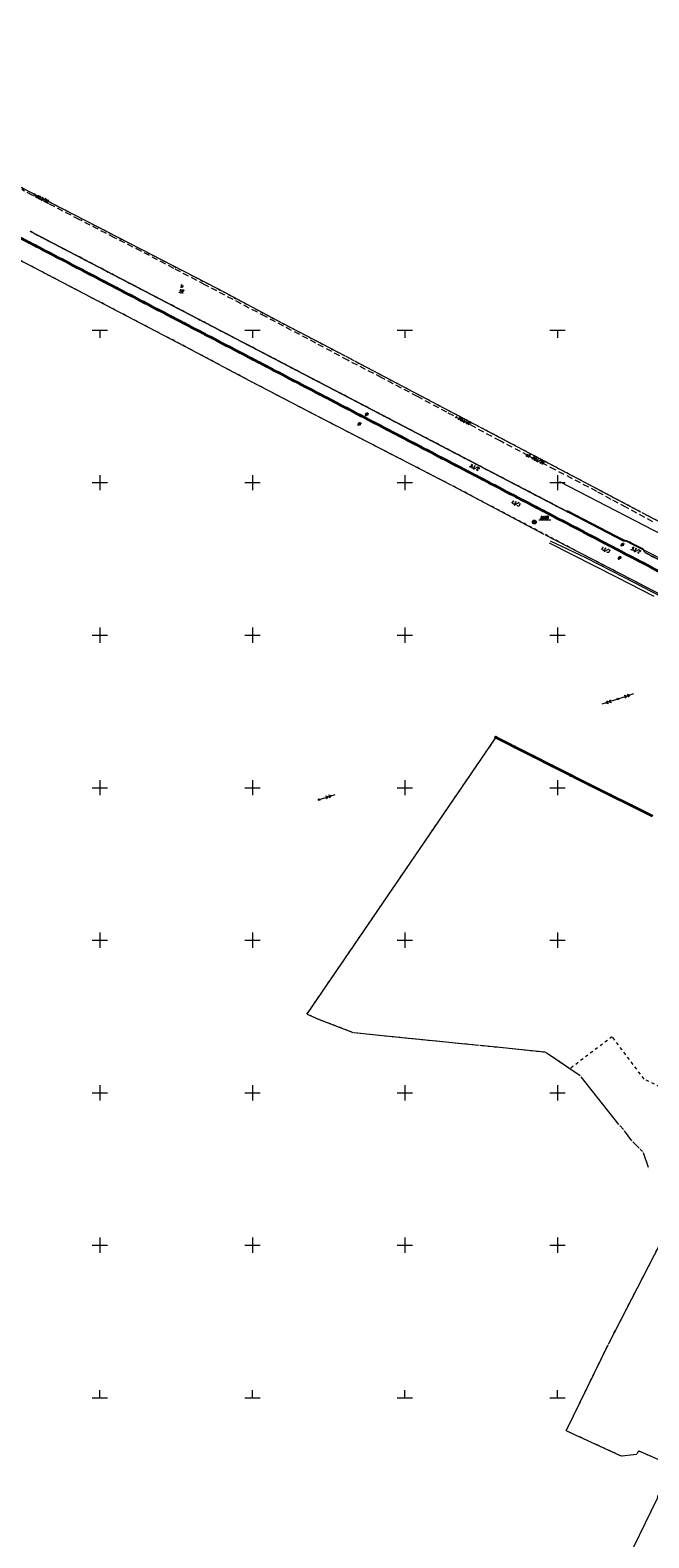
# Model space of a CAD drawing. Extents: x 7506644 to 7509529, y 5798919 to 5803521.
# Tile 3 of 25: x 7507177 to 7507380, y 5799304 to 5799798. Entities that reach past the tile are written whole.
import ezdxf

# ---------------------------------------------------------------- set-up
doc = ezdxf.new("R2010")
doc.units = 0
doc.header["$MEASUREMENT"] = 0
for name, pattern in [('4001', [0]), ('4002', [2, 1, -1]), ('4003', [3, 2, -1]), ('4010', [5, 3, -2]), ('4214', [5, 3, -2]), ('4230', [2, 1, -1])]:
    doc.linetypes.add(name, pattern=pattern)
for name, color, linetype, lineweight in [('1001_znak_oznaczajacy_punkt_zal', 7, 'CONTINUOUS', 18), ('1114_PUNKT_OSNOWY_SZCZEGOLOWEJ_', 7, 'CONTINUOUS', 18), ('1132_siatka_kwadratow_gorny_sro', 7, 'CONTINUOUS', 18), ('1135_siatka_kwadratow_znak_wewn', 7, 'CONTINUOUS', 18), ('1138_siatka_kwadratow_srodkowy_', 7, 'CONTINUOUS', 18), ('1281_kropka_ogrodzenia', 7, 'CONTINUOUS', 35), ('1361_PODPORA_PRZEWODU_LUB_LATAR', 7, 'CONTINUOUS', 18), ('1364_linia_napowietrzna_eWN', 7, 'CONTINUOUS', 18), ('4281_OGRODZENIE_ZNAK_LINIOWY', 7, 'CONTINUOUS', 35), ('4711_WODA_OS_PRZEWODU', 5, 'CONTINUOUS', 18), ('4761_ENERGIA_PRZEWOD_-_OS', 1, 'CONTINUOUS', 18), ('4764_ENERGIA_OS_PRZEWODU_PROJEK', 1, 'CONTINUOUS', 18), ('4794_SPECJALNA_OS_PRZEWODU_PROJ', 7, 'CONTINUOUS', 18), ('6110', 7, 'CONTINUOUS', 18), ('6764', 1, 'CONTINUOUS', 18), ('6794', 7, 'CONTINUOUS', 18)]:
    doc.layers.add(name, color=color, linetype=linetype, lineweight=lineweight)
doc.layers.add('4364_LINIA_NAPOWIETRZNA_EWN_ZNA', color=184, linetype='CONTINUOUS')
for name, color, linetype, lineweight, true_color in [('5214_OBREB', 7, '4214', 35, 0x008000), ('5216_DZIALKA', 7, 'CONTINUOUS', 18, 0x008000), ('5230_KONTUR_UZYTKU_GRUNTOWEGO', 7, '4230', 18, 0x008000), ('6216', 7, 'CONTINUOUS', 18, 0x008000), ('6230', 7, 'CONTINUOUS', 18, 0x008000)]:
    doc.layers.add(name, color=color, linetype=linetype, lineweight=lineweight, true_color=true_color)
doc.styles.get("Standard").update_dxf_attribs({"font": 'simplex.shx'})

# ---------------------------------------------------------------- blocks, each defined once
blk = doc.blocks.new('1001')
at = {"layer": '1001_znak_oznaczajacy_punkt_zal', "linetype": 'Continuous'}
blk.add_line((0, 0), (0, 0), dxfattribs=at)
blk = doc.blocks.new('1364')
at = {"layer": '1364_linia_napowietrzna_eWN', "color": 1, "linetype": 'Continuous'}
for p, q in [((0, 1), (0, 11)), ((-1, 6.8), (0, 8.5)), ((-1, 4.8), (0, 6.5)), ((1, 6.8), (0, 8.5)), ((1, 4.8), (0, 6.5))]:
    blk.add_line(p, q, dxfattribs=at)
blk = doc.blocks.new('1361')
at = {"layer": '1361_PODPORA_PRZEWODU_LUB_LATAR', "linetype": 'Continuous'}
blk.add_circle((0, 0), 0.5, dxfattribs=at)
blk = doc.blocks.new('1281')
at = {"layer": '1281_kropka_ogrodzenia', "linetype": 'Continuous'}
for radius in [0.24, 0.16, 0.08]:
    blk.add_circle((0, 0), radius, dxfattribs=at)
blk = doc.blocks.new('1114')
at = {"layer": '1114_PUNKT_OSNOWY_SZCZEGOLOWEJ_', "linetype": 'Continuous'}
for p, q in [((-0.91, 0.52), (0.91, 0.52)), ((0, -1.05), (-0.91, 0.52)), ((-0.45, 0.26), (0.45, 0.26)), ((0, -0.52), (-0.45, 0.26)), ((0.91, 0.52), (0, -1.05)), ((0.45, 0.26), (0, -0.52))]:
    blk.add_line(p, q, dxfattribs=at)
for radius in [1.25, 0.05]:
    blk.add_circle((0, 0), radius, dxfattribs=at)
blk = doc.blocks.new('1132')
at = {"layer": '1132_siatka_kwadratow_gorny_sro', "linetype": 'Continuous'}
for p, q in [((-5, 0), (5, 0)), ((0, 0), (0, -5))]:
    blk.add_line(p, q, dxfattribs=at)
blk = doc.blocks.new('1135')
at = {"layer": '1135_siatka_kwadratow_znak_wewn', "linetype": 'Continuous'}
for p, q in [((-5, 0), (5, 0)), ((0, 5), (0, -5))]:
    blk.add_line(p, q, dxfattribs=at)
blk = doc.blocks.new('1138')
at = {"layer": '1138_siatka_kwadratow_srodkowy_', "linetype": 'Continuous'}
for p, q in [((-5, 0), (5, 0)), ((0, 0), (0, 5))]:
    blk.add_line(p, q, dxfattribs=at)

msp = doc.modelspace()

# ---------------------------------------------------------------- linework, layer by layer
at = {"layer": '4281_OGRODZENIE_ZNAK_LINIOWY', "linetype": '4001'}
for p, q in [((7507360.47, 5799550.93), (7507329.8, 5799566.5)), ((7507381.1, 5799540.71), (7507360.47, 5799550.93))]:
    msp.add_line(p, q, dxfattribs=at)
at = {"layer": '4711_WODA_OS_PRZEWODU', "linetype": '4001'}
msp.add_line((7507350.696, 5799650.41), (7507440.411, 5799603.732), dxfattribs=at)
at = {"layer": '4761_ENERGIA_PRZEWOD_-_OS', "linetype": '4001'}
for p, q in [((7507353.17, 5799640.92), (7507369.12, 5799632.59)), ((7507369.12, 5799632.59), (7507386.58, 5799623.68)), ((7507347.26, 5799630.29), (7507369.48, 5799619.02)), ((7507347.58, 5799630.96), (7507359.22, 5799625.49)), ((7507359.22, 5799625.49), (7507371.94, 5799618.85)), ((7507369.48, 5799619.02), (7507381.53, 5799612.73)), ((7507371.94, 5799618.85), (7507389.84, 5799609.57))]:
    msp.add_line(p, q, dxfattribs=at)
at = {"layer": '4764_ENERGIA_OS_PRZEWODU_PROJEK', "linetype": '4003'}
for p, q in [((7507183.328, 5799741.419), (7507174.41, 5799746.047)), ((7507193.239, 5799736.267), (7507183.328, 5799741.419)), ((7507204.831, 5799730.302), (7507193.239, 5799736.267)), ((7507213.543, 5799725.855), (7507204.831, 5799730.302)), ((7507224.252, 5799720.238), (7507213.543, 5799725.855)), ((7507234.429, 5799714.896), (7507224.252, 5799720.238)), ((7507254.277, 5799704.436), (7507234.429, 5799714.896)), ((7507270.839, 5799695.722), (7507254.277, 5799704.436)), ((7507281.285, 5799690.098), (7507270.839, 5799695.722)), ((7507292.43, 5799684.403), (7507281.285, 5799690.098)), ((7507304.139, 5799678.217), (7507292.43, 5799684.403)), ((7507313.713, 5799673.076), (7507304.139, 5799678.217)), ((7507318.614, 5799670.451), (7507313.713, 5799673.076)), ((7507331.184, 5799663.682), (7507318.614, 5799670.451)), ((7507340.507, 5799658.806), (7507331.184, 5799663.682)), ((7507349.285, 5799654.191), (7507340.507, 5799658.806)), ((7507362.89, 5799647.136), (7507349.285, 5799654.191)), ((7507367.637, 5799644.491), (7507362.89, 5799647.136)), ((7507372.56, 5799641.877), (7507367.637, 5799644.491)), ((7507381.266, 5799637.175), (7507372.56, 5799641.877))]:
    msp.add_line(p, q, dxfattribs=at)
at = {"layer": '4794_SPECJALNA_OS_PRZEWODU_PROJ', "linetype": '4003'}
for p, q in [((7507183.328, 5799741.419), (7507174.41, 5799746.047)), ((7507193.239, 5799736.267), (7507183.328, 5799741.419)), ((7507204.831, 5799730.302), (7507193.239, 5799736.267)), ((7507213.543, 5799725.855), (7507204.831, 5799730.302)), ((7507224.252, 5799720.238), (7507213.543, 5799725.855)), ((7507234.429, 5799714.896), (7507224.252, 5799720.238)), ((7507254.277, 5799704.436), (7507234.429, 5799714.896)), ((7507270.839, 5799695.722), (7507254.277, 5799704.436)), ((7507281.285, 5799690.098), (7507270.839, 5799695.722)), ((7507292.43, 5799684.403), (7507281.285, 5799690.098)), ((7507304.139, 5799678.217), (7507292.43, 5799684.403)), ((7507313.713, 5799673.076), (7507304.139, 5799678.217)), ((7507318.614, 5799670.451), (7507313.713, 5799673.076)), ((7507331.184, 5799663.682), (7507318.614, 5799670.451)), ((7507340.507, 5799658.806), (7507331.184, 5799663.682)), ((7507349.285, 5799654.191), (7507340.507, 5799658.806)), ((7507362.89, 5799647.136), (7507349.285, 5799654.191)), ((7507367.637, 5799644.491), (7507362.89, 5799647.136)), ((7507372.56, 5799641.877), (7507367.637, 5799644.491)), ((7507381.266, 5799637.175), (7507372.56, 5799641.877))]:
    msp.add_line(p, q, dxfattribs=at)
at = {"layer": '5214_OBREB', "linetype": '4010'}
for points in [[(7507505.32, 5800070.77), (7507509.97, 5800069.07), (7507542.37, 5800061.12), (7507568.86, 5800054.58), (7507583.31, 5800050.38), (7507654.66, 5800013.6), (7507650.82, 5800005.55), (7507662.22, 5799998.45), (7507642.42, 5799970.15), (7507676.72, 5799944.81), (7507690.67, 5799934.66), (7507692.92, 5799933.01), (7507702.77, 5799925.91), (7507622.96, 5799765.71), (7507513.8, 5799552.72), (7506941.86, 5799851.5), (7506901.64, 5799967.98), (7506794.5, 5800287.73)], [(7506941.86, 5799851.5), (7507513.8, 5799552.72), (7507400.06, 5799325.82), (7507201.63, 5798931.14), (7507195.64, 5798919.23), (7507163.99, 5798944.12), (7507130.84, 5798962.72), (7507063.89, 5798992.75), (7507053.14, 5799007.6), (7507044.88, 5799035.14), (7507037.13, 5799045.14), (7507005.54, 5799054.24), (7506958.94, 5799055.53), (7506768.44, 5799129.49), (7506956.27, 5799490.74), (7506957.45, 5799622.62), (7506950.92, 5799783.61), (7506941.86, 5799851.5)]]:
    msp.add_lwpolyline(points, dxfattribs=at)
at = {"layer": '5216_DZIALKA', "linetype": '4001'}
for p, q in [((7506950.942, 5799846.754), (7507491.288, 5799564.476)), ((7507491.288, 5799564.476), (7506950.942, 5799846.754)), ((7507140.582, 5799764.175), (7507238.318, 5799713.715)), ((7507227.888, 5799694.676), (7507129.262, 5799746.124)), ((7507371.268, 5799631.086), (7507177.282, 5799732.334)), ((7507177.282, 5799732.334), (7507371.268, 5799631.086)), ((7507238.761, 5799713.482), (7507259.419, 5799702.478)), ((7507259.862, 5799702.244), (7507280.368, 5799691.556)), ((7507249.489, 5799683.177), (7507228.331, 5799694.443)), ((7507280.811, 5799691.323), (7507283.019, 5799690.157)), ((7507283.461, 5799689.923), (7507324.479, 5799668.317)), ((7507270.888, 5799671.986), (7507249.932, 5799682.944)), ((7507315.188, 5799649.194), (7507271.332, 5799671.756)), ((7507324.921, 5799668.083), (7507354.899, 5799652.287)), ((7507355.341, 5799652.053), (7507358.879, 5799650.177)), ((7507345.659, 5799633.027), (7507315.631, 5799648.963)), ((7507359.321, 5799649.943), (7507377.229, 5799640.477)), ((7507377.671, 5799640.243), (7507395.409, 5799630.857)), ((7507357.298, 5799627.015), (7507346.102, 5799632.795)), ((7507373.988, 5799618.395), (7507357.742, 5799626.785)), ((7507372.671, 5799630.871), (7507371.739, 5799630.949)), ((7507371.739, 5799630.949), (7507372.671, 5799630.871)), ((7507377.747, 5799628.393), (7507373.143, 5799630.737)), ((7507373.143, 5799630.737), (7507377.747, 5799628.393)), ((7507378.506, 5799627.337), (7507378.094, 5799628.063)), ((7507378.094, 5799628.063), (7507378.506, 5799627.337)), ((7507386.998, 5799622.756), (7507378.852, 5799627.004)), ((7507378.852, 5799627.004), (7507386.998, 5799622.756)), ((7507391.699, 5799609.106), (7507374.431, 5799618.164)), ((7507268.021, 5799475.946), (7507329.709, 5799566.274)), ((7507330.074, 5799566.368), (7507360.736, 5799551.032)), ((7507361.182, 5799550.805), (7507366.198, 5799548.215)), ((7507366.644, 5799547.989), (7507380.986, 5799540.911)), ((7507271.041, 5799474.351), (7507268.109, 5799475.639)), ((7507282.817, 5799469.751), (7507271.503, 5799474.159)), ((7507302.111, 5799467.686), (7507283.299, 5799469.634)), ((7507324.121, 5799465.515), (7507302.609, 5799467.635)), ((7507345.871, 5799463.256), (7507324.619, 5799465.464)), ((7507357.413, 5799455.56), (7507346.327, 5799463.09)), ((7507370.075, 5799439.626), (7507357.775, 5799455.224)), ((7507371.601, 5799437.944), (7507370.399, 5799439.246)), ((7507374.372, 5799434.231), (7507371.918, 5799437.559)), ((7507376.772, 5799431.796), (7507374.698, 5799433.854)), ((7507377.89, 5799430.714), (7507377.13, 5799431.446)), ((7507379.779, 5799425.527), (7507378.151, 5799430.303)), ((7507366.795, 5799367.802), (7507389.365, 5799411.528)), ((7507352.95, 5799339.415), (7507366.57, 5799367.355)), ((7507370.693, 5799330.984), (7507353.067, 5799339.086)), ((7507375.741, 5799331.403), (7507371.169, 5799330.907)), ((7507376.424, 5799332.363), (7507376.096, 5799331.657)), ((7507384.921, 5799328.91), (7507376.759, 5799332.49)), ((7507356.329, 5799262.725), (7507382.701, 5799316.905))]:
    msp.add_line(p, q, dxfattribs=at)
at = {"layer": '5230_KONTUR_UZYTKU_GRUNTOWEGO', "linetype": '4002'}
for points in [[(7506950.72, 5799846.87), (7507505.82, 5799556.89), (7507498.36, 5799548.76), (7507454, 5799571.91), (7507455.83, 5799575.57), (7507416.72, 5799595.98), (7507395.69, 5799606.98), (7507374.21, 5799618.28), (7507357.52, 5799626.9), (7507315.41, 5799649.08), (7507271.11, 5799671.87), (7507249.71, 5799683.06), (7507228.11, 5799694.56), (7507129.04, 5799746.24), (7507111.99, 5799755.01), (7507110.4, 5799752.04), (7507107.01, 5799753.86), (7506947.55, 5799836.47), (7506950.72, 5799846.87)], [(7507177.06, 5799732.45), (7507371.49, 5799630.97), (7507372.92, 5799630.85), (7507377.97, 5799628.28), (7507378.63, 5799627.12), (7507387.22, 5799622.64), (7507388.72, 5799622.65), (7507391.92, 5799620.82), (7507392.04, 5799620.11), (7507490.09, 5799568.87), (7507502.22, 5799562.56), (7507505.86, 5799561.27), (7507506.43, 5799561.31), (7507505.82, 5799556.89), (7506950.72, 5799846.87)], [(7507137.07, 5799765.99), (7507238.54, 5799713.6), (7507259.64, 5799702.36), (7507280.59, 5799691.44), (7507324.7, 5799668.2), (7507355.12, 5799652.17), (7507395.63, 5799630.74), (7507510.27, 5799570.61), (7507506.43, 5799561.31), (7507505.86, 5799561.27), (7507502.22, 5799562.56), (7507490.09, 5799568.87), (7507392.04, 5799620.11), (7507391.92, 5799620.82), (7507388.72, 5799622.65), (7507387.22, 5799622.64), (7507378.63, 5799627.12), (7507377.97, 5799628.28), (7507372.92, 5799630.85), (7507371.49, 5799630.97), (7507177.06, 5799732.45)], [(7507354.04, 5799457.85), (7507346.12, 5799463.23), (7507324.37, 5799465.49), (7507302.36, 5799467.66), (7507283.05, 5799469.66), (7507271.27, 5799474.25), (7507267.88, 5799475.74), (7507329.85, 5799566.48), (7507360.96, 5799550.92), (7507366.42, 5799548.1), (7507381.21, 5799540.8)], [(7507356.22, 5799262.5), (7507382.81, 5799317.13), (7507384.33, 5799324.72), (7507385.15, 5799328.81), (7507390.98, 5799342.43), (7507399.43, 5799360.39), (7507400.73, 5799360.05), (7507465.2, 5799487.83), (7507468.5, 5799486.33), (7507485.94, 5799521.29), (7507485.32, 5799521.69), (7507498.36, 5799548.76), (7507505.82, 5799556.89)], [(7507403.3, 5799442.2), (7507378.38, 5799454.49), (7507367.93, 5799468.35), (7507354.04, 5799457.85)], [(7507385.15, 5799328.81), (7507376.53, 5799332.59), (7507375.99, 5799331.43), (7507370.92, 5799330.88), (7507352.84, 5799339.19), (7507366.68, 5799367.58), (7507389.48, 5799411.75)]]:
    msp.add_lwpolyline(points, dxfattribs=at)
at = {"layer": '6110', "linetype": 'Continuous'}
msp.add_line((7507343.9, 5799637.82), (7507347.762, 5799637.82), dxfattribs=at)

# ---------------------------------------------------------------- block references
at = {"layer": '1114_PUNKT_OSNOWY_SZCZEGOLOWEJ_', "xscale": 0.5, "yscale": 0.5}
msp.add_blockref('1114', (7507342.4, 5799637.09), dxfattribs=at)
at = {"layer": '1132_siatka_kwadratow_gorny_sro', "xscale": 0.5, "yscale": 0.5}
for p in [(7507200, 5799700), (7507250, 5799700), (7507300, 5799700), (7507350, 5799700)]:
    msp.add_blockref('1132', p, dxfattribs=at)
at = {"layer": '1135_siatka_kwadratow_znak_wewn', "xscale": 0.5, "yscale": 0.5}
for p in [(7507200, 5799650), (7507250, 5799650), (7507300, 5799650), (7507350, 5799650), (7507200, 5799600), (7507250, 5799600), (7507300, 5799600), (7507350, 5799600), (7507200, 5799550), (7507250, 5799550), (7507300, 5799550), (7507350, 5799550), (7507200, 5799500), (7507250, 5799500), (7507300, 5799500), (7507350, 5799500), (7507200, 5799450), (7507250, 5799450), (7507300, 5799450), (7507350, 5799450), (7507200, 5799400), (7507250, 5799400), (7507300, 5799400), (7507350, 5799400)]:
    msp.add_blockref('1135', p, dxfattribs=at)
at = {"layer": '1138_siatka_kwadratow_srodkowy_', "xscale": 0.5, "yscale": 0.5}
for p in [(7507200, 5799350), (7507250, 5799350), (7507300, 5799350), (7507350, 5799350)]:
    msp.add_blockref('1138', p, dxfattribs=at)
at = {"layer": '4281_OGRODZENIE_ZNAK_LINIOWY', "xscale": 0.5, "yscale": 0.5}
for p in [(7507329.8, 5799566.5), (7507335.934, 5799563.386), (7507342.068, 5799560.272), (7507348.202, 5799557.158), (7507354.336, 5799554.044), (7507360.47, 5799550.93), (7507360.47, 5799550.93), (7507367.347, 5799547.523), (7507374.223, 5799544.117)]:
    msp.add_blockref('1281', p, dxfattribs=at)
at = {"layer": '4364_LINIA_NAPOWIETRZNA_EWN_ZNA', "xscale": 0.5, "yscale": 0.5}
for name, p, rotation in [('1364', (7507369.77, 5799579.09), 108.65591), ('1361', (7507369.77, 5799579.09), 288.65591), ('1361', (7507369.77, 5799579.09), 288.8120730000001), ('1364', (7507369.77, 5799579.09), 288.8120730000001), ('1364', (7507271.88, 5799546.04), 288.65591), ('1361', (7507271.88, 5799546.04), 288.65591)]:
    msp.add_blockref(name, p, dxfattribs=dict(at, rotation=rotation))
at = {"layer": '5216_DZIALKA', "xscale": 0.5, "yscale": 0.5}
for p in [(7507238.54, 5799713.6), (7507238.54, 5799713.6), (7507259.64, 5799702.36), (7507259.64, 5799702.36), (7507228.11, 5799694.56), (7507228.11, 5799694.56), (7507280.59, 5799691.44), (7507280.59, 5799691.44), (7507283.24, 5799690.04), (7507283.24, 5799690.04), (7507249.71, 5799683.06), (7507249.71, 5799683.06), (7507271.11, 5799671.87), (7507271.11, 5799671.87), (7507324.7, 5799668.2), (7507324.7, 5799668.2), (7507355.12, 5799652.17), (7507355.12, 5799652.17), (7507315.41, 5799649.08), (7507315.41, 5799649.08), (7507359.1, 5799650.06), (7507359.1, 5799650.06), (7507377.45, 5799640.36), (7507377.45, 5799640.36), (7507345.88, 5799632.91), (7507345.88, 5799632.91), (7507357.52, 5799626.9), (7507357.52, 5799626.9), (7507371.49, 5799630.97), (7507371.49, 5799630.97), (7507371.49, 5799630.97), (7507371.49, 5799630.97), (7507372.92, 5799630.85), (7507372.92, 5799630.85), (7507372.92, 5799630.85), (7507372.92, 5799630.85), (7507377.97, 5799628.28), (7507377.97, 5799628.28), (7507377.97, 5799628.28), (7507377.97, 5799628.28), (7507378.63, 5799627.12), (7507378.63, 5799627.12), (7507378.63, 5799627.12), (7507378.63, 5799627.12), (7507374.21, 5799618.28), (7507374.21, 5799618.28), (7507329.85, 5799566.48), (7507329.85, 5799566.48), (7507360.96, 5799550.92), (7507360.96, 5799550.92), (7507366.42, 5799548.1), (7507366.42, 5799548.1), (7507267.88, 5799475.74), (7507267.88, 5799475.74), (7507271.27, 5799474.25), (7507271.27, 5799474.25), (7507283.05, 5799469.66), (7507283.05, 5799469.66), (7507302.36, 5799467.66), (7507302.36, 5799467.66), (7507324.37, 5799465.49), (7507324.37, 5799465.49), (7507346.12, 5799463.23), (7507346.12, 5799463.23), (7507357.62, 5799455.42), (7507357.62, 5799455.42), (7507370.23, 5799439.43), (7507370.23, 5799439.43), (7507371.77, 5799437.76), (7507371.77, 5799437.76), (7507374.52, 5799434.03), (7507374.52, 5799434.03), (7507376.95, 5799431.62), (7507376.95, 5799431.62), (7507378.07, 5799430.54), (7507378.07, 5799430.54), (7507379.86, 5799425.29), (7507379.86, 5799425.29), (7507366.68, 5799367.58), (7507366.68, 5799367.58), (7507352.84, 5799339.19), (7507352.84, 5799339.19), (7507370.92, 5799330.88), (7507370.92, 5799330.88), (7507375.99, 5799331.43), (7507375.99, 5799331.43), (7507376.53, 5799332.59), (7507376.53, 5799332.59)]:
    msp.add_blockref('1001', p, dxfattribs=at)

# ---------------------------------------------------------------- texts
at = {"layer": '6110', "oblique": 15, "width": 0.8}
msp.add_text('.2088', height=0.9, dxfattribs=at).set_placement((7507343.9, 5799638.09))
at = {"layer": '6216', "oblique": 15, "width": 0.8}
msp.add_text('52', height=1, dxfattribs=at).set_placement((7507225.918, 5799712.224))
for s, rotation, p in [('53/2', 335.22485, (7507321.11, 5799655.242)), ('13/3', 334.91642, (7507334.56, 5799643.466)), ('13/3', 334.91642, (7507363.953, 5799628.263)), ('53/2', 335.22485, (7507373.934, 5799628.097))]:
    msp.add_text(s, height=1, rotation=rotation, dxfattribs=at).set_placement(p)
at = {"layer": '6230', "oblique": 15, "width": 0.8}
for s, p in [('Tr', (7507226.222, 5799713.835)), ('dr', (7507286.816, 5799672.002)), ('dr', (7507284.397, 5799668.835)), ('dr', (7507370.614, 5799629.265)), ('dr', (7507369.649, 5799624.862))]:
    msp.add_text(s, height=1, dxfattribs=at).set_placement(p)
at = {"layer": '6764', "oblique": 15, "width": 0.8}
msp.add_text('eS-903/20', height=0.9, rotation=333.43454, dxfattribs=at).set_placement((7507339.525, 5799658.844))
at = {"layer": '6794', "oblique": 15, "width": 0.8}
for p in [(7507178.022, 5799744.019), (7507316.318, 5799671.276)]:
    msp.add_text('i-903/20', height=0.9, rotation=334.09324, dxfattribs=at).set_placement(p)

doc.saveas('drawing.dxf')
